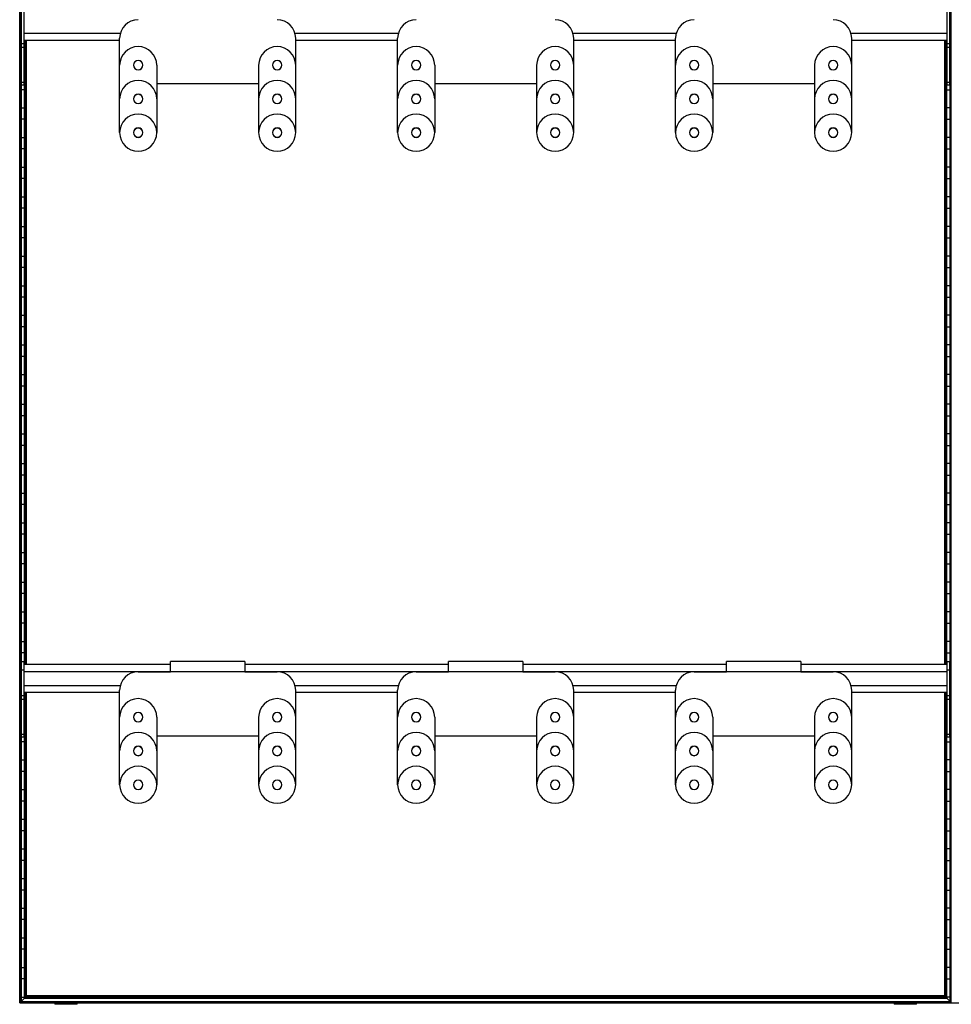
# Model space of a CAD drawing. Header units: millimetres. Extents: x -503 to 1113, y -1202 to 1202.
# Tile 1 of 4: x -503 to 503, y -1202 to -139. Entities that reach past the tile are written whole.
import ezdxf

# ---------------------------------------------------------------- set-up
doc = ezdxf.new("R2010")
doc.units = ezdxf.units.MM

msp = doc.modelspace()

# ---------------------------------------------------------------- linework, layer by layer
at = {"color": 7, "linetype": 'Continuous', "lineweight": 25}
for p, q in [((-502.9, -1200), (-502.9, 1200)), ((-502.5, 1199.7), (-502.5, -1199.7)), ((-501.7, -1198.9), (-501.7, 1198.8)), ((-501.4, 1198.5), (-501.4, -1198.5)), ((501.4, -1198.5), (501.4, 1198.5)), ((501.7, 1198.8), (501.7, -1198.9)), ((502.5, -1199.7), (502.5, 1199.7)), ((-501, -209.2), (-501, -127.8)), ((-498, -209.2), (-498, -127.8)), ((498, -209.2), (498, -127.8)), ((501, -209.2), (501, -127.8)), ((-501, -150.2), (-501.4, -150.2)), ((-498, -153.3), (-394.3, -153.3)), ((-395, -260.6), (-395, -158.7)), ((-205.7, -153.3), (-94.3, -153.3)), ((-205, -260.6), (-205, -158.7)), ((-95, -260.6), (-95, -158.7)), ((94.3, -153.3), (205.7, -153.3)), ((95, -260.6), (95, -158.7)), ((205, -260.6), (205, -158.7)), ((394.3, -153.3), (498, -153.3)), ((395, -260.6), (395, -158.7)), ((501, -150.2), (501.4, -150.2)), ((-501.4, -169.8), (-501, -169.8)), ((-498, -164.7), (-501, -164.7)), ((-498, -168.5), (-501, -168.5)), ((-498, -160.8), (-395, -160.8)), ((-498, -169.8), (-497.6, -169.8)), ((-497.6, -834.8), (-497.6, -160.8)), ((-497.3, -160.8), (-497.3, -834.8)), ((-496.5, -834.8), (-496.5, -160.8)), ((-496.1, -160.8), (-496.1, -834.8)), ((-495.4, -834.8), (-495.4, -160.8)), ((-205, -160.8), (-95, -160.8)), ((95, -160.8), (205, -160.8)), ((395, -160.8), (498, -160.8)), ((495.4, -834.8), (495.4, -160.8)), ((496.1, -160.8), (496.1, -834.8)), ((496.5, -834.8), (496.5, -160.8)), ((497.3, -160.8), (497.3, -834.8)), ((497.6, -834.8), (497.6, -160.8)), ((498, -169.8), (497.6, -169.8)), ((501, -164.7), (498, -164.7)), ((501, -168.5), (498, -168.5)), ((501.4, -169.8), (501, -169.8)), ((-501, -182.2), (-501.4, -182.2)), ((-497.6, -182.2), (-498, -182.2)), ((-355, -187.7), (-355, -260.6)), ((-245, -187.7), (-245, -260.6)), ((-55, -187.7), (-55, -260.6)), ((55, -187.7), (55, -260.6)), ((245, -187.7), (245, -260.6)), ((355, -187.7), (355, -260.6)), ((497.6, -182.2), (498, -182.2)), ((501, -182.2), (501.4, -182.2)), ((-501.4, -201.8), (-501, -201.8)), ((-498, -201.8), (-497.6, -201.8)), ((498, -201.8), (497.6, -201.8)), ((501.4, -201.8), (501, -201.8)), ((-498, -206.3), (-501, -206.3)), ((-498, -209.2), (-501, -209.2)), ((-355, -207.7), (-245, -207.7)), ((-55, -207.7), (55, -207.7)), ((245, -207.7), (355, -207.7)), ((501, -206.3), (498, -206.3)), ((501, -209.2), (498, -209.2)), ((-497.6, -214.2), (-501.4, -214.2)), ((497.6, -214.2), (501.4, -214.2)), ((-501.4, -233.8), (-497.6, -233.8)), ((501.4, -233.8), (497.6, -233.8)), ((-497.6, -246.2), (-501.4, -246.2)), ((497.6, -246.2), (501.4, -246.2)), ((-501.4, -265.8), (-497.6, -265.8)), ((501.4, -265.8), (497.6, -265.8)), ((-497.6, -278.2), (-501.4, -278.2)), ((497.6, -278.2), (501.4, -278.2)), ((-501.4, -297.8), (-497.6, -297.8)), ((501.4, -297.8), (497.6, -297.8)), ((-497.6, -310.2), (-501.4, -310.2)), ((497.6, -310.2), (501.4, -310.2)), ((-501.4, -329.8), (-497.6, -329.8)), ((501.4, -329.8), (497.6, -329.8)), ((-497.6, -342.2), (-501.4, -342.2)), ((497.6, -342.2), (501.4, -342.2)), ((-501.4, -361.8), (-497.6, -361.8)), ((501.4, -361.8), (497.6, -361.8)), ((-497.6, -374.2), (-501.4, -374.2)), ((497.6, -374.2), (501.4, -374.2)), ((-501.4, -393.8), (-497.6, -393.8)), ((501.4, -393.8), (497.6, -393.8)), ((-497.6, -406.2), (-501.4, -406.2)), ((497.6, -406.2), (501.4, -406.2)), ((-501.4, -425.8), (-497.6, -425.8)), ((501.4, -425.8), (497.6, -425.8)), ((-497.6, -438.2), (-501.4, -438.2)), ((497.6, -438.2), (501.4, -438.2)), ((-501.4, -457.8), (-497.6, -457.8)), ((501.4, -457.8), (497.6, -457.8)), ((-497.6, -470.2), (-501.4, -470.2)), ((497.6, -470.2), (501.4, -470.2)), ((-501.4, -489.8), (-497.6, -489.8)), ((501.4, -489.8), (497.6, -489.8)), ((-497.6, -502.2), (-501.4, -502.2)), ((497.6, -502.2), (501.4, -502.2)), ((-501.4, -521.8), (-497.6, -521.8)), ((501.4, -521.8), (497.6, -521.8)), ((-497.6, -534.2), (-501.4, -534.2)), ((497.6, -534.2), (501.4, -534.2)), ((-501.4, -553.8), (-497.6, -553.8)), ((501.4, -553.8), (497.6, -553.8)), ((-497.6, -566.2), (-501.4, -566.2)), ((497.6, -566.2), (501.4, -566.2)), ((-501.4, -585.8), (-497.6, -585.8)), ((501.4, -585.8), (497.6, -585.8)), ((-497.6, -598.2), (-501.4, -598.2)), ((497.6, -598.2), (501.4, -598.2)), ((-501.4, -617.8), (-497.6, -617.8)), ((501.4, -617.8), (497.6, -617.8)), ((-497.6, -630.2), (-501.4, -630.2)), ((497.6, -630.2), (501.4, -630.2)), ((-501.4, -649.8), (-497.6, -649.8)), ((501.4, -649.8), (497.6, -649.8)), ((-497.6, -662.2), (-501.4, -662.2)), ((497.6, -662.2), (501.4, -662.2)), ((-501.4, -681.8), (-497.6, -681.8)), ((501.4, -681.8), (497.6, -681.8)), ((-497.6, -694.2), (-501.4, -694.2)), ((497.6, -694.2), (501.4, -694.2)), ((-501.4, -713.8), (-497.6, -713.8)), ((501.4, -713.8), (497.6, -713.8)), ((-497.6, -726.2), (-501.4, -726.2)), ((497.6, -726.2), (501.4, -726.2)), ((-501.4, -745.8), (-497.6, -745.8)), ((501.4, -745.8), (497.6, -745.8)), ((-497.6, -758.2), (-501.4, -758.2)), ((497.6, -758.2), (501.4, -758.2)), ((-501.4, -777.8), (-497.6, -777.8)), ((501.4, -777.8), (497.6, -777.8)), ((-497.6, -790.2), (-501.4, -790.2)), ((497.6, -790.2), (501.4, -790.2)), ((-501.4, -809.8), (-497.6, -809.8)), ((501.4, -809.8), (497.6, -809.8)), ((-497.6, -822.2), (-501.4, -822.2)), ((497.6, -822.2), (501.4, -822.2)), ((-501, -913.2), (-501, -831.8)), ((-498, -831.8), (-501, -831.8)), ((-498, -913.2), (-498, -831.8)), ((-340, -834.8), (-498, -834.8)), ((-260, -831.6), (-340, -831.6)), ((-340, -842.6), (-340, -831.6)), ((-260, -831.6), (-260, -842.6)), ((-40, -834.8), (-260, -834.8)), ((40, -831.6), (-40, -831.6)), ((-40, -842.6), (-40, -831.6)), ((40, -831.6), (40, -842.6)), ((260, -834.8), (40, -834.8)), ((340, -831.6), (260, -831.6)), ((260, -842.6), (260, -831.6)), ((340, -831.6), (340, -842.6)), ((498, -834.8), (340, -834.8)), ((498, -913.2), (498, -831.8)), ((501, -831.8), (498, -831.8)), ((501, -913.2), (501, -831.8)), ((-501.4, -841.8), (-501, -841.8)), ((-498, -840.8), (-501, -840.8)), ((-498, -842.3), (498, -842.3)), ((-375, -842.6), (-340, -842.6)), ((-260, -842.6), (-225, -842.6)), ((-75, -842.6), (-40, -842.6)), ((40, -842.6), (75, -842.6)), ((225, -842.6), (260, -842.6)), ((340, -842.6), (375, -842.6)), ((501, -840.8), (498, -840.8)), ((501.4, -841.8), (501, -841.8)), ((-501, -854.2), (-501.4, -854.2)), ((-498, -857.3), (-394.3, -857.3)), ((-205.7, -857.3), (-94.3, -857.3)), ((94.3, -857.3), (205.7, -857.3)), ((394.3, -857.3), (498, -857.3)), ((501, -854.2), (501.4, -854.2)), ((-498, -868.7), (-501, -868.7)), ((-498, -864.8), (-395, -864.8)), ((-497.6, -1194.8), (-497.6, -864.8)), ((-497.3, -864.8), (-497.3, -1194.4)), ((-496.5, -1193.6), (-496.5, -864.8)), ((-496.1, -864.8), (-496.1, -1193.3)), ((-495.4, -1192.5), (-495.4, -864.8)), ((-395, -964.6), (-395, -862.6)), ((-205, -964.6), (-205, -862.6)), ((-205, -864.8), (-95, -864.8)), ((-95, -964.6), (-95, -862.6)), ((95, -964.6), (95, -862.6)), ((95, -864.8), (205, -864.8)), ((205, -964.6), (205, -862.6)), ((395, -964.6), (395, -862.6)), ((395, -864.8), (498, -864.8)), ((495.4, -1192.5), (495.4, -864.8)), ((496.1, -864.8), (496.1, -1193.3)), ((496.5, -1193.6), (496.5, -864.8)), ((497.3, -864.8), (497.3, -1194.4)), ((497.6, -1194.8), (497.6, -864.8)), ((501, -868.7), (498, -868.7)), ((-501.4, -873.8), (-501, -873.8)), ((-498, -872.5), (-501, -872.5)), ((-498, -873.8), (-497.6, -873.8)), ((498, -873.8), (497.6, -873.8)), ((501, -872.5), (498, -872.5)), ((501.4, -873.8), (501, -873.8)), ((-501, -886.2), (-501.4, -886.2)), ((-497.6, -886.2), (-498, -886.2)), ((-355, -891.6), (-355, -964.6)), ((-245, -891.6), (-245, -964.6)), ((-55, -891.6), (-55, -964.6)), ((55, -891.6), (55, -964.6)), ((245, -891.6), (245, -964.6)), ((355, -891.6), (355, -964.6)), ((497.6, -886.2), (498, -886.2)), ((501, -886.2), (501.4, -886.2)), ((-501.4, -905.8), (-501, -905.8)), ((-498, -910.3), (-501, -910.3)), ((-498, -913.2), (-501, -913.2)), ((-498, -905.8), (-497.6, -905.8)), ((-355, -911.6), (-245, -911.6)), ((-55, -911.6), (55, -911.6)), ((245, -911.6), (355, -911.6)), ((498, -905.8), (497.6, -905.8)), ((501, -910.3), (498, -910.3)), ((501, -913.2), (498, -913.2)), ((501.4, -905.8), (501, -905.8)), ((-497.6, -918.2), (-501.4, -918.2)), ((497.6, -918.2), (501.4, -918.2)), ((-501.4, -937.8), (-497.6, -937.8)), ((501.4, -937.8), (497.6, -937.8)), ((-497.6, -950.2), (-501.4, -950.2)), ((497.6, -950.2), (501.4, -950.2)), ((-501.4, -969.8), (-497.6, -969.8)), ((501.4, -969.8), (497.6, -969.8)), ((-497.6, -982.2), (-501.4, -982.2)), ((497.6, -982.2), (501.4, -982.2)), ((-501.4, -1001.8), (-497.6, -1001.8)), ((501.4, -1001.8), (497.6, -1001.8)), ((-497.6, -1014.2), (-501.4, -1014.2)), ((497.6, -1014.2), (501.4, -1014.2)), ((-501.4, -1033.8), (-497.6, -1033.8)), ((501.4, -1033.8), (497.6, -1033.8)), ((-497.6, -1046.2), (-501.4, -1046.2)), ((497.6, -1046.2), (501.4, -1046.2)), ((-501.4, -1065.8), (-497.6, -1065.8)), ((501.4, -1065.8), (497.6, -1065.8)), ((-497.6, -1078.2), (-501.4, -1078.2)), ((497.6, -1078.2), (501.4, -1078.2)), ((-501.4, -1097.8), (-497.6, -1097.8)), ((501.4, -1097.8), (497.6, -1097.8)), ((-497.6, -1110.2), (-501.4, -1110.2)), ((497.6, -1110.2), (501.4, -1110.2)), ((-501.4, -1129.8), (-497.6, -1129.8)), ((501.4, -1129.8), (497.6, -1129.8)), ((-497.6, -1142.2), (-501.4, -1142.2)), ((497.6, -1142.2), (501.4, -1142.2)), ((-501.4, -1161.8), (-497.6, -1161.8)), ((501.4, -1161.8), (497.6, -1161.8)), ((-497.6, -1174.2), (-501.4, -1174.2)), ((497.6, -1174.2), (501.4, -1174.2)), ((-502.9, -1200), (1112.6, -1200)), ((-502.5, -1199.7), (-501.7, -1198.9)), ((-502.5, -1199.7), (502.5, -1199.7)), ((-501.7, -1198.9), (501.7, -1198.9)), ((-501.4, -1193.8), (-497.6, -1193.8)), ((-497.6, -1194.8), (-501.4, -1198.5)), ((-501.4, -1198.5), (501.4, -1198.5)), ((-497.6, -1194.8), (497.6, -1194.8)), ((-497.3, -1194.4), (-496.5, -1193.6)), ((-497.3, -1194.4), (497.3, -1194.4)), ((-496.5, -1193.6), (496.5, -1193.6)), ((-495.4, -1192.5), (-496.1, -1193.3)), ((-496.1, -1193.3), (496.1, -1193.3)), ((495.4, -1192.5), (-495.4, -1192.5)), ((-465, -1200), (-465, -1201.6)), ((-459.5, -1200), (-459.5, -1201.6)), ((-440.8, -1201.6), (-440.8, -1200)), ((440.8, -1200), (440.8, -1201.6)), ((446.3, -1200), (446.3, -1201.6)), ((465, -1201.6), (465, -1200)), ((495.4, -1192.5), (496.1, -1193.3)), ((496.5, -1193.6), (497.3, -1194.4)), ((501.4, -1193.8), (497.6, -1193.8)), ((497.6, -1194.8), (501.4, -1198.5)), ((502.5, -1199.7), (501.7, -1198.9)), ((-440.8, -1201.6), (-465, -1201.6)), ((465, -1201.6), (440.8, -1201.6))]:
    msp.add_line(p, q, dxfattribs=at)
for centre, radius, start, end in [((-375, -158.7), 20, 90, 180), ((-225, -158.7), 20, 0, 90), ((-75, -158.7), 20, 90, 180), ((75, -158.7), 20, 0, 90), ((225, -158.7), 20, 90, 180), ((375, -158.7), 20, 0, 90), ((-375, -187.7), 20, 0, 180), ((-225, -187.7), 20, 0, 180), ((-75, -187.7), 20, 0, 180), ((75, -187.7), 20, 0, 180), ((225, -187.7), 20, 0, 180), ((375, -187.7), 20, 0, 180), ((-375, -187.7), 5.1, 0, 180), ((-375, -187.7), 5.05, 0, 180), ((-375, -187.7), 5.1, 180, 0), ((-375, -187.7), 5.05, 180, 0), ((-375, -187.7), 5, 0, 180), ((-375, -187.7), 5, 180, 0), ((-225, -187.7), 5.1, 0, 180), ((-225, -187.7), 5.05, 0, 180), ((-225, -187.7), 5.1, 180, 0), ((-225, -187.7), 5.05, 180, 0), ((-225, -187.7), 5, 0, 180), ((-225, -187.7), 5, 180, 0), ((-75, -187.7), 5.1, 0, 180), ((-75, -187.7), 5.05, 0, 180), ((-75, -187.7), 5.1, 180, 0), ((-75, -187.7), 5.05, 180, 0), ((-75, -187.7), 5, 0, 180), ((-75, -187.7), 5, 180, 0), ((75, -187.7), 5.1, 0, 180), ((75, -187.7), 5.1, 180, 0), ((75, -187.7), 5.05, 0, 180), ((75, -187.7), 5, 0, 180), ((75, -187.7), 5, 180, 0), ((75, -187.7), 5.05, 180, 0), ((225, -187.7), 5.1, 0, 180), ((225, -187.7), 5.05, 0, 180), ((225, -187.7), 5.1, 180, 0), ((225, -187.7), 5.05, 180, 0), ((225, -187.7), 5, 0, 180), ((225, -187.7), 5, 180, 0), ((375, -187.7), 5.1, 0, 180), ((375, -187.7), 5.05, 0, 180), ((375, -187.7), 5.1, 180, 0), ((375, -187.7), 5.05, 180, 0), ((375, -187.7), 5, 0, 180), ((375, -187.7), 5, 180, 0), ((-375, -224.2), 20, 0, 180), ((-225, -224.2), 20, 0, 180), ((-75, -224.2), 20, 0, 180), ((75, -224.2), 20, 0, 180), ((225, -224.2), 20, 0, 180), ((375, -224.2), 20, 0, 180), ((-375, -224.2), 5.1, 0, 180), ((-375, -224.2), 5, 360, 180), ((-225, -224.2), 5.1, 0, 180), ((-225, -224.2), 5, 0, 180), ((-75, -224.2), 5.1, 0, 180), ((-75, -224.2), 5, 0, 180), ((75, -224.2), 5.1, 0, 180), ((75, -224.2), 5, 0, 180), ((225, -224.2), 5.1, 0, 180), ((225, -224.2), 5, 0, 180), ((375, -224.2), 5.1, 0, 180), ((375, -224.2), 5, 0, 180), ((-375, -224.2), 5.1, 180, 0), ((-375, -224.2), 5, 180, 360), ((-225, -224.2), 5.1, 180, 0), ((-225, -224.2), 5, 180, 0), ((-75, -224.2), 5.1, 180, 0), ((-75, -224.2), 5, 180, 0), ((75, -224.2), 5.1, 180, 0), ((75, -224.2), 5, 180, 0), ((225, -224.2), 5.1, 180, 0), ((225, -224.2), 5, 180, 0), ((375, -224.2), 5.1, 180, 0), ((375, -224.2), 5, 180, 0), ((-375, -260.6), 20, 0, 180), ((-225, -260.6), 20, 0, 180), ((-75, -260.6), 20, 0, 180), ((75, -260.6), 20, 0, 180), ((225, -260.6), 20, 0, 180), ((375, -260.6), 20, 0, 180), ((-375, -260.6), 20, 180, 0), ((-375, -260.6), 5.1, 0, 180), ((-375, -260.6), 5.1, 180, 360), ((-375, -260.6), 5, 360, 180), ((-375, -260.6), 5, 180, 360), ((-225, -260.6), 20, 180, 0), ((-225, -260.6), 5.1, 0, 180), ((-225, -260.6), 5.1, 180, 0), ((-225, -260.6), 5, 0, 180), ((-225, -260.6), 5, 180, 0), ((-75, -260.6), 20, 180, 0), ((-75, -260.6), 5.1, 0, 180), ((-75, -260.6), 5.1, 180, 0), ((-75, -260.6), 5, 0, 180), ((-75, -260.6), 5, 180, 0), ((75, -260.6), 20, 180, 0), ((75, -260.6), 5.1, 0, 180), ((75, -260.6), 5.1, 180, 0), ((75, -260.6), 5, 0, 180), ((75, -260.6), 5, 180, 0), ((225, -260.6), 20, 180, 0), ((225, -260.6), 5.1, 0, 180), ((225, -260.6), 5.1, 180, 0), ((225, -260.6), 5, 0, 180), ((225, -260.6), 5, 180, 0), ((375, -260.6), 20, 180, 0), ((375, -260.6), 5.1, 0, 180), ((375, -260.6), 5.1, 180, 0), ((375, -260.6), 5, 0, 180), ((375, -260.6), 5, 180, 0), ((-375, -862.6), 20, 90, 180), ((-225, -862.6), 20, 0, 90), ((-75, -862.6), 20, 90, 180), ((75, -862.6), 20, 0, 90), ((225, -862.6), 20, 90, 180), ((375, -862.6), 20, 0, 90), ((-375, -891.6), 20, 0, 180), ((-225, -891.6), 20, 0, 180), ((-75, -891.6), 20, 0, 180), ((75, -891.6), 20, 0, 180), ((225, -891.6), 20, 0, 180), ((375, -891.6), 20, 0, 180), ((-375, -891.6), 5.1, 0, 180), ((-375, -891.6), 5.05, 0, 180), ((-375, -891.6), 5.1, 180, 0), ((-375, -891.6), 5.05, 180, 0), ((-375, -891.6), 5, 0, 180), ((-375, -891.6), 5, 180, 0), ((-225, -891.6), 5.1, 0, 180), ((-225, -891.6), 5.05, 0, 180), ((-225, -891.6), 5.1, 180, 0), ((-225, -891.6), 5.05, 180, 0), ((-225, -891.6), 5, 0, 180), ((-225, -891.6), 5, 180, 0), ((-75, -891.6), 5.1, 0, 180), ((-75, -891.6), 5.1, 180, 0), ((-75, -891.6), 5, 0, 180), ((-75, -891.6), 5.05, 0, 180), ((-75, -891.6), 5, 180, 0), ((-75, -891.6), 5.05, 180, 0), ((75, -891.6), 5.1, 0, 180), ((75, -891.6), 5.1, 180, 0), ((75, -891.6), 5, 0, 180), ((75, -891.6), 5.05, 0, 180), ((75, -891.6), 5, 180, 0), ((75, -891.6), 5.05, 180, 0), ((225, -891.6), 5.1, 0, 180), ((225, -891.6), 5.05, 0, 180), ((225, -891.6), 5.1, 180, 0), ((225, -891.6), 5.05, 180, 0), ((225, -891.6), 5, 0, 180), ((225, -891.6), 5, 180, 0), ((375, -891.6), 5.1, 0, 180), ((375, -891.6), 5.05, 0, 180), ((375, -891.6), 5.1, 180, 0), ((375, -891.6), 5.05, 180, 0), ((375, -891.6), 5, 0, 180), ((375, -891.6), 5, 180, 0), ((-375, -928.1), 20, 0, 180), ((-225, -928.1), 20, 0, 180), ((-75, -928.1), 20, 0, 180), ((75, -928.1), 20, 0, 180), ((225, -928.1), 20, 0, 180), ((375, -928.1), 20, 0, 180), ((-375, -928.1), 5.1, 0, 180), ((-375, -928.1), 5, 0, 180), ((-225, -928.1), 5.1, 0, 180), ((-225, -928.1), 5, 0, 180), ((-75, -928.1), 5.1, 0, 180), ((-75, -928.1), 5, 0, 180), ((75, -928.1), 5.1, 0, 180), ((75, -928.1), 5, 0, 180), ((225, -928.1), 5.1, 0, 180), ((225, -928.1), 5, 0, 180), ((375, -928.1), 5.1, 0, 180), ((375, -928.1), 5, 0, 180), ((-375, -928.1), 5.1, 180, 0), ((-375, -928.1), 5, 180, 0), ((-225, -928.1), 5.1, 180, 0), ((-225, -928.1), 5, 180, 0), ((-75, -928.1), 5.1, 180, 0), ((-75, -928.1), 5, 180, 0), ((75, -928.1), 5.1, 180, 0), ((75, -928.1), 5, 180, 0), ((225, -928.1), 5.1, 180, 0), ((225, -928.1), 5, 180, 0), ((375, -928.1), 5.1, 180, 0), ((375, -928.1), 5, 180, 0), ((-375, -964.6), 20, 0, 180), ((-225, -964.6), 20, 0, 180), ((-75, -964.6), 20, 0, 180), ((75, -964.6), 20, 0, 180), ((225, -964.6), 20, 0, 180), ((375, -964.6), 20, 0, 180), ((-375, -964.6), 20, 180, 0), ((-375, -964.6), 5.1, 0, 180), ((-375, -964.6), 5.1, 180, 0), ((-375, -964.6), 5, 0, 180), ((-375, -964.6), 5, 180, 0), ((-225, -964.6), 20, 180, 0), ((-225, -964.6), 5.1, 360, 180), ((-225, -964.6), 5.1, 180, 0), ((-225, -964.6), 5, 0, 180), ((-225, -964.6), 5, 180, 0), ((-75, -964.6), 20, 180, 0), ((-75, -964.6), 5.1, 0, 180), ((-75, -964.6), 5.1, 180, 0), ((-75, -964.6), 5, 0, 180), ((-75, -964.6), 5, 180, 0), ((75, -964.6), 20, 180, 0), ((75, -964.6), 5.1, 0, 180), ((75, -964.6), 5.1, 180, 0), ((75, -964.6), 5, 0, 180), ((75, -964.6), 5, 180, 0), ((225, -964.6), 20, 180, 0), ((225, -964.6), 5.1, 0, 180), ((225, -964.6), 5.1, 180, 0), ((225, -964.6), 5, 0, 180), ((225, -964.6), 5, 180, 0), ((375, -964.6), 20, 180, 0), ((375, -964.6), 5.1, 0, 180), ((375, -964.6), 5.1, 180, 0), ((375, -964.6), 5, 0, 180), ((375, -964.6), 5, 180, 0)]:
    msp.add_arc(centre, radius, start, end, dxfattribs=at)
for points, knots in [([(-502.5, -1199.7), (-502.6, -1199.7), (-502.7, -1199.8), (-502.8, -1199.9), (-502.8, -1200), (-502.9, -1200), (-502.9, -1200), (-502.9, -1200)], [0, 0, 0, 0, 0.31012, 0.616121, 0.758896, 0.886022, 1, 1, 1, 1]), ([(-502.5, -1199.7), (-502.6, -1199.7), (-502.7, -1199.8), (-502.8, -1199.9), (-502.8, -1200), (-502.9, -1200), (-502.9, -1200), (-502.9, -1200)], [0, 0, 0, 0, 0.31012, 0.616121, 0.758896, 0.886022, 1, 1, 1, 1]), ([(-501.4, -1198.5), (-501.4, -1198.5), (-501.4, -1198.5), (-501.4, -1198.6), (-501.5, -1198.6), (-501.6, -1198.7), (-501.7, -1198.8), (-501.7, -1198.9)], [0, 0, 0, 0, 0.146754, 0.316126, 0.510248, 0.757793, 1, 1, 1, 1]), ([(-501.4, -1198.5), (-501.4, -1198.5), (-501.4, -1198.5), (-501.4, -1198.6), (-501.5, -1198.6), (-501.6, -1198.7), (-501.7, -1198.8), (-501.7, -1198.9)], [0, 0, 0, 0, 0.146754, 0.316126, 0.510248, 0.757793, 1, 1, 1, 1]), ([(-497.3, -1194.4), (-497.3, -1194.4), (-497.4, -1194.5), (-497.5, -1194.7), (-497.6, -1194.7), (-497.6, -1194.7), (-497.6, -1194.7), (-497.6, -1194.8)], [0, 0, 0, 0, 0.31012, 0.616121, 0.758896, 0.886022, 1, 1, 1, 1]), ([(-497.3, -1194.4), (-497.3, -1194.4), (-497.4, -1194.5), (-497.5, -1194.7), (-497.6, -1194.7), (-497.6, -1194.7), (-497.6, -1194.7), (-497.6, -1194.8)], [0, 0, 0, 0, 0.31012, 0.616121, 0.758896, 0.886022, 1, 1, 1, 1]), ([(-496.1, -1193.3), (-496.1, -1193.3), (-496.1, -1193.3), (-496.2, -1193.3), (-496.3, -1193.4), (-496.4, -1193.5), (-496.4, -1193.6), (-496.5, -1193.6)], [0, 0, 0, 0, 0.146754, 0.316126, 0.510248, 0.757793, 1, 1, 1, 1]), ([(-496.1, -1193.3), (-496.1, -1193.3), (-496.1, -1193.3), (-496.2, -1193.3), (-496.3, -1193.4), (-496.4, -1193.5), (-496.4, -1193.6), (-496.5, -1193.6)], [0, 0, 0, 0, 0.146754, 0.316126, 0.510248, 0.757793, 1, 1, 1, 1]), ([(496.1, -1193.3), (496.1, -1193.3), (496.1, -1193.3), (496.2, -1193.3), (496.3, -1193.4), (496.4, -1193.5), (496.4, -1193.6), (496.5, -1193.6)], [0, 0, 0, 0, 0.146754, 0.316126, 0.510248, 0.757793, 1, 1, 1, 1]), ([(496.1, -1193.3), (496.1, -1193.3), (496.1, -1193.3), (496.2, -1193.3), (496.3, -1193.4), (496.4, -1193.5), (496.4, -1193.6), (496.5, -1193.6)], [0, 0, 0, 0, 0.146754, 0.316126, 0.510248, 0.757793, 1, 1, 1, 1]), ([(497.3, -1194.4), (497.3, -1194.4), (497.4, -1194.5), (497.5, -1194.7), (497.6, -1194.7), (497.6, -1194.7), (497.6, -1194.7), (497.6, -1194.8)], [0, 0, 0, 0, 0.31012, 0.616121, 0.758896, 0.886022, 1, 1, 1, 1]), ([(497.3, -1194.4), (497.3, -1194.4), (497.4, -1194.5), (497.5, -1194.7), (497.6, -1194.7), (497.6, -1194.7), (497.6, -1194.7), (497.6, -1194.8)], [0, 0, 0, 0, 0.31012, 0.616121, 0.758896, 0.886022, 1, 1, 1, 1]), ([(501.4, -1198.5), (501.4, -1198.5), (501.4, -1198.5), (501.4, -1198.6), (501.5, -1198.6), (501.6, -1198.7), (501.7, -1198.8), (501.7, -1198.9)], [0, 0, 0, 0, 0.146754, 0.316126, 0.510248, 0.757793, 1, 1, 1, 1]), ([(501.4, -1198.5), (501.4, -1198.5), (501.4, -1198.5), (501.4, -1198.6), (501.5, -1198.6), (501.6, -1198.7), (501.7, -1198.8), (501.7, -1198.9)], [0, 0, 0, 0, 0.146754, 0.316126, 0.510248, 0.757793, 1, 1, 1, 1]), ([(502.5, -1199.7), (502.6, -1199.7), (502.7, -1199.8), (502.8, -1199.9), (502.8, -1200), (502.9, -1200), (502.9, -1200), (502.9, -1200)], [0, 0, 0, 0, 0.31012, 0.616121, 0.758896, 0.886022, 1, 1, 1, 1])]:
    msp.add_open_spline(points, degree=3, knots=knots, dxfattribs=at)

doc.saveas('drawing.dxf')
